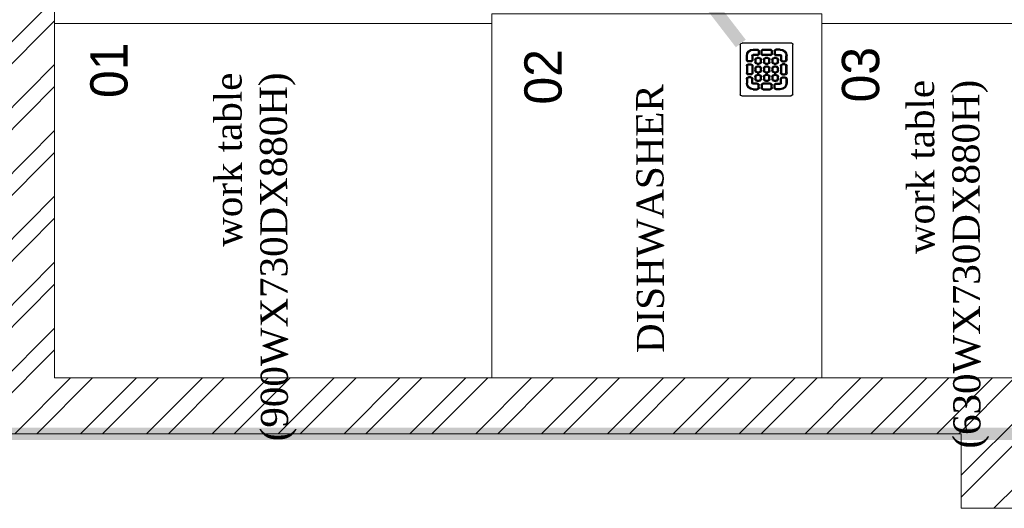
# Model space of a CAD drawing. Header units: inches. Extents: x 119662 to 158499, y 12149 to 20675.
# Tile 16 of 97: x 121818 to 121897, y 19335 to 19374. Entities that reach past the tile are written whole.
import ezdxf
from ezdxf.enums import TextEntityAlignment as Align

# ---------------------------------------------------------------- set-up
doc = ezdxf.new("R2010")
doc.units = ezdxf.units.IN
doc.header["$MEASUREMENT"] = 0
for name, color, linetype, lineweight in [('00-GRIDTEXT', 1, 'Continuous', 13), ('EQUIPMENTSSS', 11, 'Continuous', 18), ('FLOOR RAISE', 4, 'Continuous', 5), ('PD_BRICK WALL_115', 134, 'Continuous', 30), ('PD_HATCH', 45, 'Continuous', 9), ('PP- 75DIA Soil Waste Sewer pipe', 90, 'Continuous', 9), ('PP-WWP', 3, 'Continuous', 25)]:
    doc.layers.add(name, color=color, linetype=linetype, lineweight=lineweight)
doc.styles.add('Arial', font='GOTHIC.TTF')
doc.styles.get("Standard").update_dxf_attribs({"font": 'times.ttf', "height": 4})

# ---------------------------------------------------------------- blocks, each defined once
blk = doc.blocks.new('A$C6E471120')
at = {"layer": 'EQUIPMENTSSS', "color": 251, "lineweight": 5, "ltscale": 12}
for points in [[(-1694.6, -7243.4), (-2370, -7243.4), (-2370, -7988.3), (-1694.6, -7988.3)], [(-2370, -7263.3), (-3263.9, -7263.3), (-3263.9, -7988.3), (-2370, -7988.3)], [(-1068.9, -7263.3), (-1694.6, -7263.3), (-1694.6, -7988.3), (-1068.9, -7988.3)]]:
    blk.add_lwpolyline(points, close=True, dxfattribs=at)
at = {"layer": 'EQUIPMENTSSS', "color": 251, "ltscale": 50, "style": 'Arial'}
for s, p in [('01', (-3152.9, -7359.1)), ('02', (-2265, -7372.5)), ('03', (-1615.5, -7368.1))]:
    blk.add_text(s, height=76.27, rotation=90, dxfattribs=at).set_placement(p, align=Align.MIDDLE_CENTER)
at = {"layer": 'EQUIPMENTSSS', "color": 251, "ltscale": 12, "char_height": 45.409, "width": 468.517, "attachment_point": 3, "rotation": 90.1996}
for s, insert in [('{\\H1.2222x;\\C256;work table (900WX730DX880H)}', (-2937.1, -7364)), ('{\\H1.2222x;\\C256;DISHWASHER}', (-2074.7, -7387.9)), ('{\\H1.2222x;work table (630WX730DX880H)}', (-1520.7, -7379))]:
    blk.add_mtext(s, dxfattribs=dict(at, insert=insert))
blk = doc.blocks.new('FIRST FLOOR')
at = {"layer": 'PD_HATCH', "lineweight": 5}
h = blk.add_hatch(dxfattribs=at)
h.set_pattern_fill('ANSI32', color=251, scale=10)
h.set_pattern_definition([(45, (139238.8868, 19346.3716), (-2.65165, 2.65165), []), (45, (139240.6546, 19346.3716), (-2.65165, 2.65165), [])])
h.paths.add_polyline_path([(139249.658, 19348.454), (139206.408, 19348.454), (139206.408, 19343.954), (139249.658, 19343.954)])
h.paths.add_polyline_path([(139164.408, 19348.454), (139121.158, 19348.454), (139121.158, 19343.954), (139164.408, 19343.954)], flags=17)
h.paths.add_polyline_path([(139207.658, 19260.754), (139207.658, 19265.254), (139121.158, 19265.254), (139121.158, 19420.754), (139044.158, 19420.754), (139044.158, 19364.754), (139082.158, 19364.754), (139082.158, 19369.254), (139048.658, 19369.254), (139048.658, 19416.254), (139116.658, 19416.254), (139116.658, 19369.254), (139112.158, 19369.254), (139112.158, 19364.754), (139116.658, 19364.754), (139116.658, 19316.754), (139112.158, 19316.754), (139112.158, 19312.254), (139116.658, 19312.254), (139116.658, 19265.254), (139060.658, 19265.254), (139060.658, 19260.754), (139194.158, 19260.754), (139194.158, 19254.754), (139198.658, 19254.754), (139198.658, 19260.754)])
h.paths.add_polyline_path([(139249.658, 19265.254), (139249.658, 19260.754), (139411.658, 19260.754), (139411.658, 19265.254), (139258.658, 19265.254), (139258.658, 19354.754), (139318.658, 19354.754), (139318.658, 19330.754), (139323.158, 19330.754), (139323.158, 19354.754), (139402.658, 19354.754), (139402.658, 19326.754), (139407.158, 19326.754), (139407.158, 19485.754), (139411.658, 19485.754), (139411.658, 19490.254), (139402.658, 19490.254), (139402.658, 19363.754), (139258.658, 19363.754), (139258.658, 19579.754), (139249.658, 19579.754)])
at = {"layer": 'PD_BRICK WALL_115', "color": 251, "lineweight": 5}
blk.add_lwpolyline([(139044.158, 19420.754), (139121.158, 19420.754), (139121.158, 19265.254), (139207.658, 19265.254), (139207.658, 19260.754), (139198.658, 19260.754), (139198.658, 19254.754), (139194.158, 19254.754), (139194.158, 19260.754), (139060.658, 19260.754)], dxfattribs=at)
at = {"layer": '00-GRIDTEXT', "color": 8, "xscale": 0.03937007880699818, "yscale": 0.03937007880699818, "zscale": 0.03937007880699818}
blk.add_blockref('A$C6E471120', (139249.658, 19579.754), dxfattribs=at)
blk = doc.blocks.new('PP-GRATING')
at = {"linetype": 'Continuous'}
for p, q in [((-53.1, -49.4), (-53.1, 49.4)), ((-49.7, 52.9), (49.7, 52.9)), ((-27.6, 40.7), (-27.6, 38.6)), ((-19.6, 40.7), (-27.6, 40.7)), ((-19.6, 38.6), (-19.6, 40.7)), ((-7.1, 38.6), (-7.1, 40.7)), ((-7.1, 40.7), (6.5, 40.7)), ((6.5, 40.7), (6.5, 38.6)), ((19, 40.7), (27, 40.7)), ((19, 38.6), (19, 40.7)), ((27, 40.7), (27, 38.6)), ((52.6, 50), (52.6, -48.9)), ((-38.9, 27.3), (-41, 27.3)), ((-41, 27.3), (-41, 19.3)), ((-38.9, 27.3), (-38.9, 19.3)), ((-29.8, 19.3), (-29.8, 27.3)), ((-27.8, 27.3), (-29.8, 27.3)), ((-27.8, 19.3), (-27.8, 27.3)), ((-19.6, 38.6), (-27.6, 38.6)), ((-27.6, 29.6), (-27.6, 27.5)), ((-27.6, 29.6), (-19.6, 29.6)), ((-27.6, 27.5), (-19.6, 27.5)), ((-19.6, 27.5), (-19.6, 29.6)), ((-19.6, 23.6), (-15.1, 23.6)), ((-19.6, 21.6), (-19.6, 23.6)), ((-19.6, 21.6), (-15.1, 21.6)), ((-17.3, 31.8), (-17.3, 36.4)), ((-15.3, 36.4), (-17.3, 36.4)), ((-17.3, 31.8), (-15.3, 31.8)), ((-15.3, 31.8), (-15.3, 36.4)), ((-15.1, 23.6), (-15.1, 21.6)), ((-11.4, 36.4), (-11.4, 31.8)), ((-9.4, 36.4), (-11.4, 36.4)), ((-11.4, 31.8), (-9.4, 31.8)), ((-9.4, 36.4), (-9.4, 31.8)), ((-7.1, 38.6), (6.5, 38.6)), ((-7.1, 29.6), (6.5, 29.6)), ((-7.1, 29.6), (-7.1, 27.5)), ((-7.1, 27.5), (6.5, 27.5)), ((-2.6, 23.6), (2, 23.6)), ((-2.6, 21.6), (-2.6, 23.6)), ((-2.6, 21.6), (2, 21.6)), ((2, 23.6), (2, 21.6)), ((6.5, 29.6), (6.5, 27.5)), ((8.8, 31.8), (8.8, 36.4)), ((10.9, 36.4), (8.8, 36.4)), ((8.8, 31.8), (10.9, 31.8)), ((10.9, 31.8), (10.9, 36.4)), ((14.5, 23.6), (19, 23.6)), ((14.5, 21.6), (14.5, 23.6)), ((14.5, 21.6), (19, 21.6)), ((14.7, 31.8), (14.7, 36.4)), ((14.7, 36.4), (16.8, 36.4)), ((16.8, 31.8), (14.7, 31.8)), ((16.8, 31.8), (16.8, 36.4)), ((19, 38.6), (27, 38.6)), ((27, 29.6), (19, 29.6)), ((19, 27.5), (19, 29.6)), ((27, 27.5), (19, 27.5)), ((19, 23.6), (19, 21.6)), ((27, 29.6), (27, 27.5)), ((27.2, 19.3), (27.2, 27.3)), ((27.2, 27.3), (29.3, 27.3)), ((29.3, 19.3), (29.3, 27.3)), ((38.4, 27.3), (38.4, 19.3)), ((38.4, 27.3), (40.4, 27.3)), ((40.4, 27.3), (40.4, 19.3)), ((-38.9, 19.3), (-41, 19.3)), ((-41, 6.8), (-41, -6.8)), ((-38.9, 6.8), (-41, 6.8)), ((-38.9, 6.8), (-38.9, -6.8)), ((-36.7, 17), (-32.1, 17)), ((-36.7, 17), (-36.7, 15)), ((-36.7, 15), (-32.1, 15)), ((-32.1, 11.1), (-36.7, 11.1)), ((-36.7, 11.1), (-36.7, 9.1)), ((-32.1, 9.1), (-36.7, 9.1)), ((-32.1, 9.1), (-32.1, 11.1)), ((-29.8, 19.3), (-27.8, 19.3)), ((-29.8, -6.8), (-29.8, 6.8)), ((-29.8, 6.8), (-27.8, 6.8)), ((-27.8, -6.8), (-27.8, 6.8)), ((-23.9, 14.8), (-23.9, 19.3)), ((-21.9, 19.3), (-23.9, 19.3)), ((-21.9, 14.8), (-23.9, 14.8)), ((-23.9, -2.3), (-23.9, 2.3)), ((-21.9, 2.3), (-23.9, 2.3)), ((-21.9, 14.8), (-21.9, 19.3)), ((-21.9, -2.3), (-21.9, 2.3)), ((-15.1, 12.5), (-19.6, 12.5)), ((-19.6, 12.5), (-19.6, 10.5)), ((-15.1, 10.5), (-19.6, 10.5)), ((-19.6, 6.6), (-15.1, 6.6)), ((-19.6, 4.5), (-19.6, 6.6)), ((-19.6, 4.5), (-15.1, 4.5)), ((-15.1, 12.5), (-15.1, 10.5)), ((-15.1, 6.6), (-15.1, 4.5)), ((-12.8, 19.3), (-12.8, 14.8)), ((-10.7, 19.3), (-12.8, 19.3)), ((-12.8, 14.8), (-10.7, 14.8)), ((-12.8, 2.3), (-12.8, -2.3)), ((-10.7, 2.3), (-12.8, 2.3)), ((-10.7, 19.3), (-10.7, 14.8)), ((-10.7, 2.3), (-10.7, -2.3)), ((-6.9, 14.8), (-6.9, 19.3)), ((-4.8, 19.3), (-6.9, 19.3)), ((-4.8, 14.8), (-6.9, 14.8)), ((-6.9, -2.3), (-6.9, 2.3)), ((-4.8, 2.3), (-6.9, 2.3)), ((-4.8, 14.8), (-4.8, 19.3)), ((-4.8, -2.3), (-4.8, 2.3)), ((2, 12.5), (-2.6, 12.5)), ((-2.6, 12.5), (-2.6, 10.5)), ((2, 10.5), (-2.6, 10.5)), ((-2.6, 6.6), (2, 6.6)), ((-2.6, 4.5), (-2.6, 6.6)), ((-2.6, 4.5), (2, 4.5)), ((2, 12.5), (2, 10.5)), ((2, 6.6), (2, 4.5)), ((4.3, 19.3), (4.3, 14.8)), ((6.3, 19.3), (4.3, 19.3)), ((4.3, 14.8), (6.3, 14.8)), ((4.3, 2.3), (4.3, -2.3)), ((6.3, 2.3), (4.3, 2.3)), ((6.3, 19.3), (6.3, 14.8)), ((6.3, 2.3), (6.3, -2.3)), ((10.2, 14.8), (10.2, 19.3)), ((12.2, 19.3), (10.2, 19.3)), ((12.2, 14.8), (10.2, 14.8)), ((10.2, -2.3), (10.2, 2.3)), ((12.2, 2.3), (10.2, 2.3)), ((12.2, 14.8), (12.2, 19.3)), ((12.2, -2.3), (12.2, 2.3)), ((19, 12.5), (14.5, 12.5)), ((14.5, 12.5), (14.5, 10.5)), ((19, 10.5), (14.5, 10.5)), ((14.5, 6.6), (19, 6.6)), ((14.5, 4.5), (14.5, 6.6)), ((14.5, 4.5), (19, 4.5)), ((19, 12.5), (19, 10.5)), ((19, 6.6), (19, 4.5)), ((21.3, 19.3), (21.3, 14.8)), ((23.4, 19.3), (21.3, 19.3)), ((21.3, 14.8), (23.4, 14.8)), ((21.3, 2.3), (21.3, -2.3)), ((23.4, 2.3), (21.3, 2.3)), ((23.4, 19.3), (23.4, 14.8)), ((23.4, 2.3), (23.4, -2.3)), ((29.3, 19.3), (27.2, 19.3)), ((27.2, -6.8), (27.2, 6.8)), ((29.3, 6.8), (27.2, 6.8)), ((29.3, -6.8), (29.3, 6.8)), ((36.1, 17), (31.5, 17)), ((36.1, 15), (31.5, 15)), ((31.5, 11.1), (36.1, 11.1)), ((31.5, 9.1), (31.5, 11.1)), ((31.5, 9.1), (36.1, 9.1)), ((36.1, 17), (36.1, 15)), ((36.1, 11.1), (36.1, 9.1)), ((38.4, 19.3), (40.4, 19.3)), ((38.4, 6.8), (38.4, -6.8)), ((38.4, 6.8), (40.4, 6.8)), ((40.4, 6.8), (40.4, -6.8)), ((-41, -6.8), (-38.9, -6.8)), ((-41, -27.3), (-41, -19.3)), ((-38.9, -19.3), (-41, -19.3)), ((-38.9, -27.3), (-38.9, -19.3)), ((-36.7, -9.1), (-32.1, -9.1)), ((-36.7, -9.1), (-36.7, -11.1)), ((-36.7, -11.1), (-32.1, -11.1)), ((-36.7, -17), (-36.7, -15)), ((-36.7, -15), (-32.1, -15)), ((-36.7, -17), (-32.1, -17)), ((-32.1, -9.1), (-32.1, -11.1)), ((-29.8, -6.8), (-27.8, -6.8)), ((-29.8, -19.3), (-27.8, -19.3)), ((-29.8, -19.3), (-29.8, -27.3)), ((-27.8, -19.3), (-27.8, -27.3)), ((-21.9, -2.3), (-23.9, -2.3)), ((-23.9, -19.3), (-23.9, -14.8)), ((-21.9, -14.8), (-23.9, -14.8)), ((-21.9, -19.3), (-23.9, -19.3)), ((-21.9, -19.3), (-21.9, -14.8)), ((-15.1, -4.5), (-19.6, -4.5)), ((-19.6, -4.5), (-19.6, -6.6)), ((-15.1, -6.6), (-19.6, -6.6)), ((-19.6, -10.5), (-15.1, -10.5)), ((-19.6, -12.5), (-19.6, -10.5)), ((-19.6, -12.5), (-15.1, -12.5)), ((-15.1, -4.5), (-15.1, -6.6)), ((-15.1, -10.5), (-15.1, -12.5)), ((-12.8, -2.3), (-10.7, -2.3)), ((-12.8, -14.8), (-12.8, -19.3)), ((-10.7, -14.8), (-12.8, -14.8)), ((-12.8, -19.3), (-10.7, -19.3)), ((-10.7, -14.8), (-10.7, -19.3)), ((-4.8, -2.3), (-6.9, -2.3)), ((-6.9, -19.3), (-6.9, -14.8)), ((-4.8, -14.8), (-6.9, -14.8)), ((-4.8, -19.3), (-6.9, -19.3)), ((-4.8, -19.3), (-4.8, -14.8)), ((2, -4.5), (-2.6, -4.5)), ((-2.6, -4.5), (-2.6, -6.6)), ((2, -6.6), (-2.6, -6.6)), ((-2.6, -10.5), (2, -10.5)), ((-2.6, -12.5), (-2.6, -10.5)), ((-2.6, -12.5), (2, -12.5)), ((2, -4.5), (2, -6.6)), ((2, -10.5), (2, -12.5)), ((4.3, -2.3), (6.3, -2.3)), ((4.3, -14.8), (4.3, -19.3)), ((6.3, -14.8), (4.3, -14.8)), ((4.3, -19.3), (6.3, -19.3)), ((6.3, -14.8), (6.3, -19.3)), ((12.2, -2.3), (10.2, -2.3)), ((10.2, -19.3), (10.2, -14.8)), ((12.2, -14.8), (10.2, -14.8)), ((12.2, -19.3), (10.2, -19.3)), ((12.2, -19.3), (12.2, -14.8)), ((19, -4.5), (14.5, -4.5)), ((14.5, -4.5), (14.5, -6.6)), ((19, -6.6), (14.5, -6.6)), ((14.5, -10.5), (19, -10.5)), ((14.5, -12.5), (14.5, -10.5)), ((14.5, -12.5), (19, -12.5)), ((19, -4.5), (19, -6.6)), ((19, -10.5), (19, -12.5)), ((21.3, -2.3), (23.4, -2.3)), ((21.3, -14.8), (21.3, -19.3)), ((23.4, -14.8), (21.3, -14.8)), ((21.3, -19.3), (23.4, -19.3)), ((23.4, -14.8), (23.4, -19.3)), ((29.3, -6.8), (27.2, -6.8)), ((27.2, -19.3), (27.2, -27.3)), ((29.3, -19.3), (27.2, -19.3)), ((29.3, -19.3), (29.3, -27.3)), ((36.1, -9.1), (31.5, -9.1)), ((31.5, -9.1), (31.5, -11.1)), ((36.1, -11.1), (31.5, -11.1)), ((36.1, -15), (31.5, -15)), ((36.1, -17), (31.5, -17)), ((36.1, -9.1), (36.1, -11.1)), ((36.1, -17), (36.1, -15)), ((40.4, -6.8), (38.4, -6.8)), ((38.4, -19.3), (40.4, -19.3)), ((38.4, -27.3), (38.4, -19.3)), ((40.4, -27.3), (40.4, -19.3)), ((-38.9, -27.3), (-41, -27.3)), ((-27.8, -27.3), (-29.8, -27.3)), ((-27.6, -27.5), (-19.6, -27.5)), ((-27.6, -29.6), (-27.6, -27.5)), ((-27.6, -29.6), (-19.6, -29.6)), ((-27.6, -40.7), (-27.6, -38.6)), ((-19.6, -38.6), (-27.6, -38.6)), ((-15.1, -21.6), (-19.6, -21.6)), ((-19.6, -21.6), (-19.6, -23.6)), ((-15.1, -23.6), (-19.6, -23.6)), ((-19.6, -27.5), (-19.6, -29.6)), ((-19.6, -38.6), (-19.6, -40.7)), ((-17.3, -31.8), (-17.3, -36.4)), ((-17.3, -31.8), (-15.3, -31.8)), ((-15.3, -36.4), (-17.3, -36.4)), ((-15.3, -31.8), (-15.3, -36.4)), ((-15.1, -21.6), (-15.1, -23.6)), ((-11.4, -36.4), (-11.4, -31.8)), ((-11.4, -31.8), (-9.4, -31.8)), ((-9.4, -36.4), (-11.4, -36.4)), ((-9.4, -36.4), (-9.4, -31.8)), ((-7.1, -27.5), (6.5, -27.5)), ((-7.1, -29.6), (-7.1, -27.5)), ((-7.1, -29.6), (6.5, -29.6)), ((6.5, -38.6), (-7.1, -38.6)), ((-7.1, -38.6), (-7.1, -40.7)), ((2, -21.6), (-2.6, -21.6)), ((-2.6, -21.6), (-2.6, -23.6)), ((2, -23.6), (-2.6, -23.6)), ((2, -21.6), (2, -23.6)), ((6.5, -29.6), (6.5, -27.5)), ((6.5, -38.7), (6.5, -40.7)), ((8.8, -31.8), (8.8, -36.4)), ((8.8, -31.8), (10.9, -31.8)), ((8.8, -36.4), (10.9, -36.4)), ((10.9, -31.8), (10.9, -36.4)), ((19, -21.6), (14.5, -21.6)), ((14.5, -21.6), (14.5, -23.6)), ((19, -23.6), (14.5, -23.6)), ((14.7, -31.8), (14.7, -36.4)), ((16.8, -31.8), (14.7, -31.8)), ((14.7, -36.4), (16.8, -36.4)), ((16.8, -31.8), (16.8, -36.4)), ((19, -21.6), (19, -23.6)), ((27, -27.5), (19, -27.5)), ((19, -27.5), (19, -29.6)), ((27, -29.6), (19, -29.6)), ((19, -38.6), (19, -40.7)), ((19, -38.6), (27, -38.6)), ((27, -29.6), (27, -27.5)), ((27, -40.7), (27, -38.6)), ((27.2, -27.3), (29.3, -27.3)), ((38.4, -27.3), (40.4, -27.3)), ((49.2, -52.3), (-50.3, -52.3)), ((-19.6, -40.7), (-27.6, -40.7)), ((6.5, -40.7), (-7.1, -40.7)), ((19, -40.7), (27, -40.7))]:
    blk.add_line(p, q, dxfattribs=at)
for centre, radius, start, end in [((-49.7, 49.4), 3.41, 90, 180), ((-27.6, 27.3), 13.4, 90, 180), ((-19.6, 36.4), 4.32, 360, 90), ((-7.1, 36.4), 4.32, 90, 180), ((6.5, 36.4), 4.32, 360, 90), ((19, 36.4), 4.32, 90, 180), ((27, 27.3), 13.4, 0, 90), ((49.7, 50), 2.84, 360, 90), ((-27.6, 27.3), 11.4, 90, 180), ((-27.6, 27.3), 2.27, 90, 180), ((-27.6, 27.3), 0.227, 90, 180), ((-19.6, 19.3), 4.32, 90, 180), ((-19.6, 19.3), 2.27, 90, 180), ((-19.6, 19.3), 2.27, 90, 180), ((-19.6, 36.4), 2.27, 360, 90), ((-19.6, 31.8), 4.32, 270, 360), ((-19.6, 31.8), 2.27, 270, 360), ((-15.1, 19.3), 4.32, 360, 90), ((-15.1, 19.3), 2.27, 360, 90), ((-7.1, 31.8), 4.32, 180, 270), ((-7.1, 36.4), 2.27, 90, 180), ((-7.1, 31.8), 2.27, 180, 270), ((-2.6, 19.3), 4.32, 90, 180), ((-2.6, 19.3), 2.27, 90, 180), ((-2.6, 19.3), 2.27, 90, 180), ((2, 19.3), 4.32, 360, 90), ((2, 19.3), 2.27, 360, 90), ((6.5, 36.4), 2.27, 360, 90), ((6.5, 31.8), 4.32, 270, 360), ((6.5, 31.8), 2.27, 270, 360), ((14.5, 19.3), 4.32, 90, 180), ((14.5, 19.3), 2.27, 90, 180), ((19, 31.8), 4.32, 180, 270), ((19, 36.4), 2.27, 90, 180), ((19, 31.8), 2.27, 180, 270), ((19, 19.3), 4.32, 360, 90), ((19, 19.3), 2.27, 360, 90), ((27, 27.3), 11.4, 0, 90), ((27, 27.3), 2.27, 0, 90), ((27, 27.3), 0.227, 0, 90), ((-36.7, 19.3), 4.32, 180, 270), ((-36.7, 6.8), 4.32, 90, 180), ((-36.7, 19.3), 2.27, 180, 270), ((-36.7, 6.8), 2.27, 90, 180), ((-32.1, 19.3), 4.32, 270, 360), ((-32.1, 19.3), 2.27, 270, 360), ((-32.1, 6.8), 4.32, 360, 90), ((-32.1, 6.8), 2.27, 360, 90), ((-19.6, 14.8), 4.32, 180, 270), ((-19.6, 2.3), 4.32, 90, 180), ((-19.6, 14.8), 2.27, 180, 270), ((-19.6, 2.3), 2.27, 90, 180), ((-19.6, 2.3), 2.27, 90, 180), ((-15.1, 14.8), 2.27, 270, 360), ((-15.1, 14.8), 4.32, 270, 0), ((-15.1, 2.3), 4.32, 360, 90), ((-15.1, 2.3), 2.27, 360, 90), ((-2.6, 14.8), 4.32, 180, 270), ((-2.6, 2.3), 4.32, 90, 180), ((-2.6, 14.8), 2.27, 180, 270), ((-2.6, 2.3), 2.27, 90, 180), ((-2.6, 2.3), 2.27, 90, 180), ((2, 14.8), 2.27, 270, 0), ((2, 14.8), 4.32, 270, 0), ((2, 2.3), 4.32, 360, 90), ((2, 2.3), 2.27, 360, 90), ((14.5, 14.8), 4.32, 180, 270), ((14.5, 2.3), 4.32, 90, 180), ((14.5, 14.8), 2.27, 180, 270), ((14.5, 2.3), 2.27, 90, 180), ((14.5, 2.3), 2.27, 90, 180), ((19, 14.8), 2.27, 270, 0), ((19, 14.8), 4.32, 270, 0), ((19, 2.3), 4.32, 360, 90), ((19, 2.3), 2.27, 360, 90), ((31.5, 19.3), 4.32, 180, 270), ((31.5, 6.8), 4.32, 90, 180), ((31.5, 19.3), 2.27, 180, 270), ((31.5, 6.8), 2.27, 90, 180), ((36.1, 19.3), 2.27, 270, 0), ((36.1, 19.3), 4.32, 270, 0), ((36.1, 6.8), 4.32, 360, 90), ((36.1, 6.8), 2.27, 360, 90), ((-36.7, -6.8), 4.32, 180, 270), ((-36.7, -19.3), 4.32, 90, 180), ((-36.7, -6.8), 2.27, 180, 270), ((-36.7, -19.3), 2.27, 90, 180), ((-32.1, -6.8), 4.32, 270, 360), ((-32.1, -6.8), 2.27, 270, 360), ((-32.1, -19.3), 4.32, 360, 90), ((-32.1, -19.3), 2.27, 360, 90), ((-19.6, -2.3), 4.32, 180, 270), ((-19.6, -14.8), 4.32, 90, 180), ((-19.6, -19.3), 4.32, 180, 270), ((-19.6, -2.3), 2.27, 180, 270), ((-19.6, -14.8), 2.27, 90, 180), ((-19.6, -14.8), 2.27, 90, 180), ((-19.6, -19.3), 2.27, 180, 270), ((-15.1, -2.3), 2.27, 270, 360), ((-15.1, -2.3), 4.32, 270, 0), ((-15.1, -14.8), 4.32, 360, 90), ((-15.1, -14.8), 2.27, 360, 90), ((-15.1, -19.3), 2.27, 270, 360), ((-15.1, -19.3), 4.32, 270, 0), ((-2.6, -2.3), 4.32, 180, 270), ((-2.6, -14.8), 4.32, 90, 180), ((-2.6, -19.3), 4.32, 180, 270), ((-2.6, -2.3), 2.27, 180, 270), ((-2.6, -14.8), 2.27, 90, 180), ((-2.6, -14.8), 2.27, 90, 180), ((-2.6, -19.3), 2.27, 180, 270), ((2, -2.3), 2.27, 270, 0), ((2, -2.3), 4.32, 270, 0), ((2, -14.8), 4.32, 360, 90), ((2, -14.8), 2.27, 360, 90), ((2, -19.3), 2.27, 270, 0), ((2, -19.3), 4.32, 270, 0), ((14.5, -2.3), 4.32, 180, 270), ((14.5, -14.8), 4.32, 90, 180), ((14.5, -19.3), 4.32, 180, 270), ((14.5, -2.3), 2.27, 180, 270), ((14.5, -14.8), 2.27, 90, 180), ((14.5, -14.8), 2.27, 90, 180), ((14.5, -19.3), 2.27, 180, 270), ((19, -2.3), 2.27, 270, 0), ((19, -2.3), 4.32, 270, 0), ((19, -14.8), 4.32, 360, 90), ((19, -14.8), 2.27, 360, 90), ((19, -19.3), 2.27, 270, 0), ((19, -19.3), 4.32, 270, 0), ((31.5, -6.8), 4.32, 180, 270), ((31.5, -19.3), 4.32, 90, 180), ((31.5, -6.8), 2.27, 180, 270), ((31.5, -19.3), 2.27, 90, 180), ((36.1, -6.8), 2.27, 270, 0), ((36.1, -6.8), 4.32, 270, 0), ((36.1, -19.3), 4.32, 360, 90), ((36.1, -19.3), 2.27, 360, 90), ((-27.6, -27.3), 13.4, 180, 270), ((-27.6, -27.3), 11.4, 180, 270), ((-27.6, -27.3), 2.27, 180, 270), ((-27.6, -27.3), 0.227, 180, 270), ((-19.6, -31.8), 4.32, 360, 90), ((-19.6, -31.8), 2.27, 360, 90), ((-19.6, -36.4), 4.32, 270, 0), ((-19.6, -36.4), 2.27, 270, 0), ((-7.1, -31.8), 4.32, 90, 180), ((-7.1, -36.4), 4.32, 180, 270), ((-7.1, -31.8), 2.27, 90, 180), ((-7.1, -36.4), 2.27, 180, 270), ((6.5, -31.8), 4.32, 360, 90), ((6.5, -31.8), 2.27, 360, 90), ((6.6, -36.4), 2.27, 269.679, 359.679), ((6.6, -36.4), 4.32, 269.679, 359.679), ((19, -31.8), 4.32, 90, 180), ((19, -36.4), 4.32, 180, 270), ((19, -31.8), 2.27, 90, 180), ((19, -36.4), 2.27, 180, 270), ((27, -27.3), 2.27, 270, 360), ((27, -27.3), 0.227, 270, 360), ((27, -27.3), 13.4, 270, 360), ((27, -27.3), 11.4, 270, 360), ((-50.7, -49.8), 2.49, 171.2591, 278.7567), ((49.2, -48.9), 3.41, 270, 360)]:
    blk.add_arc(centre, radius, start, end, dxfattribs=at)

msp = doc.modelspace()

# ---------------------------------------------------------------- block references
at = {"color": 8}
msp.add_blockref('FIRST FLOOR', (-17300.786, 79.928), dxfattribs=at)

# ---------------------------------------------------------------- next in the draw order: linework, layer by layer
at = {"layer": 'FLOOR RAISE', "const_width": 1}
msp.add_lwpolyline([(121743.371, 19668.681), (122488.871, 19668.681), (122488.871, 19512.181), (122470.871, 19512.181), (122470.871, 19509.181), (122194.871, 19509.181), (122194.871, 19407.181), (122106.371, 19407.181), (121957.871, 19407.181), (121957.871, 19340.681), (121741.871, 19340.681), (121741.871, 19358.681), (121743.371, 19358.681), (121743.371, 19668.681)], dxfattribs=at)
at = {"layer": 'PP- 75DIA Soil Waste Sewer pipe', "ltscale": 0.015, "const_width": 1}
msp.add_lwpolyline([(121875.625, 19372.11), (121857.316, 19395.877)], dxfattribs=at)

# ---------------------------------------------------------------- next in the draw order: block references
at = {"layer": 'PP-WWP', "xscale": -0.04021621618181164, "yscale": 0.04021621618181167, "zscale": 40.21621618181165, "rotation": 89.99999999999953}
msp.add_blockref('PP-GRATING', (121877.71, 19370.013), dxfattribs=at)

doc.saveas('drawing.dxf')
